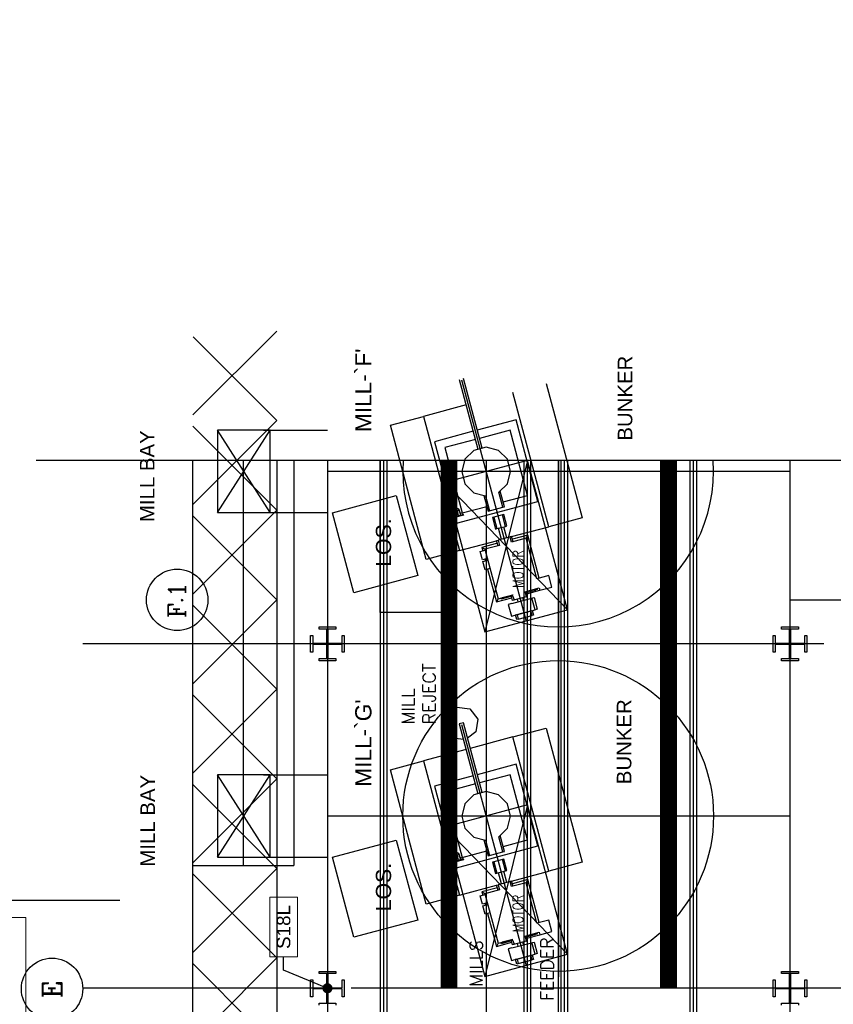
# Model space of a CAD drawing. Header units: inches. Extents: x 0 to 1564127, y -23460 to 23144100.
# Tile 71 of 215: x 254283 to 257295, y 193613 to 197257. Entities that reach past the tile are written whole.
import ezdxf
from ezdxf import colors
from ezdxf.entities.mleader import LeaderData, LeaderLine
from ezdxf.enums import TextEntityAlignment as Align
from ezdxf.math import Vec2, Vec3

# ---------------------------------------------------------------- set-up
doc = ezdxf.new("R2010")
doc.units = ezdxf.units.IN
doc.header["$LTSCALE"] = 1800
doc.header["$MEASUREMENT"] = 0
for name, pattern in [('CENTER', [2, 1.25, -0.25, 0.25, -0.25]), ('CENTER2', [1.125, 0.75, -0.125, 0.125, -0.125]), ('PHANTOM', [63.5, 31.75, -6.35, 6.35, -6.35, 6.35, -6.35])]:
    doc.linetypes.add(name, pattern=pattern)
doc.layers.get('0').update_dxf_attribs({"color": 253, "lineweight": 9})
for name, color, linetype in [('1_01_COAL_MILL_A', 7, 'Continuous'), ('1_01_FURNACE', 7, 'CENTER'), ('1_01_STEEL_TIER1', 7, 'Continuous'), ('1_COLD_PA_TO_APH', 7, 'Continuous'), ('4_01_HOT_PA_TO_MILLS', 7, 'Continuous'), ('CENTER', 10, 'CENTER'), ('Column-Tags', 252, 'Continuous'), ('DIM', 4, 'Continuous'), ('DIMTEXT', 132, 'Continuous'), ('DIMTEXT-CL', 132, 'CENTER'), ('FUEL-MILL-CL', 32, 'CENTER'), ('GRID', 251, 'CENTER'), ('STEEL-COLUMNS-CL', 252, 'CENTER'), ('STEEL-PLATFORMS', 42, 'Continuous')]:
    doc.layers.add(name, color=color, linetype=linetype)
for name, color, linetype, lineweight in [('CONCRETE', 145, 'Continuous', 18), ('TRENCH-TRESTLE', 6, 'Continuous', 30), ('Y Center---yog', 3, 'CENTER2', 13)]:
    doc.layers.add(name, color=color, linetype=linetype, lineweight=lineweight)
doc.styles.add('COMPLEX', font='complex')
doc.styles.add('S3', font='simplex.shx', dxfattribs={"width": 0.75, "height": 320})
doc.styles.add('Squish', font='simplex.shx', dxfattribs={"width": 0.8})
doc.styles.get("Standard").update_dxf_attribs({"font": 'arial.ttf'})

# ---------------------------------------------------------------- blocks, each defined once
blk = doc.blocks.new('COLTAG')
at = {"transparency": 16777216}
blk.add_lwpolyline([(555, 1242), (2322, 1242), (2322, 424), (555, 424)], close=True, dxfattribs=at)
blk.add_attdef('COL', text='', height=400, dxfattribs=at).set_placement((1439, 833), align=Align.MIDDLE_CENTER)
blk = doc.blocks.new('_Dot')
at = {"color": 0, "linetype": 'ByBlock', "lineweight": -2}
blk.add_line((-0.5, 0), (-1, 0), dxfattribs=at)
at = {"color": 0, "linetype": 'ByBlock', "const_width": 0.5}
blk.add_lwpolyline([(-0.25, 0, 1), (0.25, 0, 1)], format="xyb", close=True, dxfattribs=at)

msp = doc.modelspace()

# ---------------------------------------------------------------- linework, layer by layer
at = {"color": 8, "linetype": 'ByBlock'}
for p, q in [((255234.91, 196104.98), (254924.5, 195794.57)), ((255234.91, 195773.44), (254924.65, 196083.7)), ((255234.91, 195773.52), (254924.33, 195462.94)), ((255234.91, 195441.99), (254924.48, 195752.42)), ((255234.91, 195442.06), (254924.16, 195131.31)), ((255234.91, 195110.53), (254924.31, 195421.13)), ((255234.91, 195110.61), (254923.99, 194799.69)), ((255234.91, 194779.08), (254924.14, 195089.85)), ((255234.91, 194779.15), (254923.82, 194468.06)), ((255234.91, 194447.62), (254923.97, 194758.56)), ((255234.91, 194447.7), (254923.65, 194136.43)), ((255234.91, 194116.16), (254923.8, 194427.28)), ((255234.91, 194116.24), (254923.47, 193804.8)), ((255234.91, 193784.71), (254923.62, 194095.99)), ((255234.91, 193784.78), (254923.3, 193473.17)), ((255234.91, 193453.25), (254923.45, 193764.71))]:
    msp.add_line(p, q, dxfattribs=at)
at = {"layer": '1_01_COAL_MILL_A', "color": 8}
for p, q in [((255910.49, 195925.8), (255979.71, 195667.45)), ((255995.11, 195671.58), (255925.88, 195929.93)), ((256231.82, 195910.64), (256364.95, 195413.79)), ((256242.28, 195380.92), (256109.15, 195877.77)), ((255935.81, 195831.32), (255777.96, 195789.03)), ((255655.29, 195756.16), (255777.96, 195789.03)), ((255777.96, 195789.03), (255911.09, 195292.18)), ((256120.6, 195776.34), (255977.33, 195737.95)), ((256201.48, 195474.49), (256120.6, 195776.34)), ((255788.42, 195259.31), (255655.29, 195756.16)), ((255961.93, 195733.83), (255818.75, 195695.46)), ((256098.51, 195738.07), (255985.41, 195707.77)), ((256163.21, 195496.59), (256098.51, 195738.07)), ((255818.75, 195695.46), (255899.63, 195393.61)), ((255970.02, 195703.64), (255857.03, 195673.36)), ((255857.03, 195673.36), (255921.73, 195431.88)), ((255964.8, 195663.46), (255931.63, 195630.29)), ((256010.12, 195675.6), (255964.8, 195663.46)), ((256055.43, 195663.46), (256010.12, 195675.6)), ((256088.6, 195630.29), (256055.43, 195663.46)), ((255931.63, 195630.29), (255919.49, 195584.98)), ((256100.74, 195584.98), (256088.6, 195630.29)), ((255919.49, 195584.98), (255931.63, 195539.66)), ((256088.6, 195539.66), (256100.74, 195584.98)), ((255931.63, 195539.66), (255964.8, 195506.49)), ((256057.38, 195508.44), (256088.6, 195539.66)), ((256072.33, 195452.63), (256057.38, 195508.44)), ((256077.51, 195454.02), (256061.75, 195512.81)), ((255441.19, 195432.53), (255677.36, 195495.81)), ((255677.36, 195495.81), (255756.65, 195199.88)), ((255899.63, 195393.61), (256201.48, 195474.49)), ((255964.8, 195506.49), (256007.34, 195495.09)), ((256001.37, 195496.7), (256017.14, 195437.84)), ((256007.34, 195495.09), (256022.31, 195439.23)), ((256072.61, 195472.31), (256163.21, 195496.59)), ((255902.79, 195445.82), (255903.97, 195449.86)), ((255902.89, 195439.77), (255902.79, 195445.82)), ((255909.95, 195441.67), (255902.89, 195439.77)), ((255903.2, 195439.86), (255902.89, 195439.77)), ((255902.89, 195439.77), (255904.35, 195434.32)), ((255908.05, 195421.75), (255903.2, 195439.86)), ((255903.97, 195449.86), (255907.01, 195446.95)), ((255907.01, 195446.95), (255909.95, 195441.67)), ((255909.95, 195441.67), (255909.64, 195441.58)), ((255909.64, 195441.58), (255914.49, 195423.47)), ((255911.42, 195436.21), (255909.95, 195441.67)), ((255916.55, 195429.35), (255911.42, 195436.21)), ((255921.73, 195431.88), (256012.24, 195456.13)), ((256017.14, 195437.84), (256072.33, 195452.63)), ((256072.33, 195452.63), (256077.51, 195454.02)), ((255520.48, 195136.6), (255441.19, 195432.53)), ((255903.33, 195425.81), (255896.07, 195423.87)), ((255896.07, 195423.87), (255897.4, 195418.89)), ((255897.4, 195418.89), (255925.15, 195426.33)), ((255897.4, 195418.89), (255900.44, 195419.71)), ((255898.21, 195415.87), (255897.4, 195418.89)), ((255925.96, 195423.31), (255898.21, 195415.87)), ((255900.44, 195419.71), (255901.62, 195420.02)), ((255901.62, 195420.02), (255908.05, 195421.75)), ((255904.35, 195434.32), (255903.33, 195425.81)), ((255914.49, 195423.47), (255920.92, 195425.2)), ((255923.81, 195431.3), (255916.55, 195429.35)), ((255920.92, 195425.2), (255922.1, 195425.51)), ((255922.1, 195425.51), (255925.15, 195426.33)), ((255925.15, 195426.33), (255923.81, 195431.3)), ((255925.15, 195426.33), (255925.96, 195423.31)), ((256038.28, 195415.88), (256033.1, 195414.49)), ((256033.1, 195414.49), (256044.42, 195372.23)), ((256075.36, 195425.81), (256038.28, 195415.88)), ((256038.28, 195415.88), (256049.6, 195373.62)), ((256081.51, 195382.17), (256070.18, 195424.43)), ((256086.68, 195383.55), (256075.36, 195425.81)), ((256364.95, 195413.79), (256242.28, 195380.92)), ((256044.42, 195372.23), (256049.6, 195373.62)), ((256049.6, 195373.62), (256081.51, 195382.17)), ((256066.95, 195334.01), (256055.88, 195375.3)), ((256086.27, 195339.19), (256075.2, 195380.48)), ((256081.51, 195382.17), (256086.68, 195383.55)), ((256104.41, 195343.98), (256242.28, 195380.92)), ((255911.09, 195292.18), (256048.86, 195329.1)), ((256048.84, 195329.16), (256054.01, 195330.54)), ((256053.9, 195310.26), (256048.84, 195329.16)), ((256104.38, 195344.04), (256054.01, 195330.54)), ((256054.01, 195330.54), (256059.08, 195311.65)), ((256104.26, 195323.76), (256099.2, 195342.65)), ((256157.74, 195338.08), (256104.26, 195323.76)), ((256109.44, 195325.14), (256104.38, 195344.04)), ((256164.37, 195349.57), (256107.01, 195334.2)), ((256157.74, 195338.08), (256164.37, 195349.57)), ((256197.84, 195188.43), (256157.74, 195338.08)), ((256206.89, 195190.85), (256164.37, 195349.57)), ((255911.09, 195292.18), (255788.42, 195259.31)), ((255987.94, 195289.35), (256006.05, 195294.21)), ((255996.19, 195258.56), (255987.94, 195289.35)), ((256051.47, 195319.32), (255994.12, 195303.95)), ((256005.6, 195297.32), (255994.12, 195303.95)), ((255994.12, 195303.95), (255997.36, 195291.88)), ((256059.08, 195311.65), (256005.6, 195297.32)), ((256005.6, 195297.32), (256054.75, 195113.92)), ((256006.05, 195294.21), (256014.3, 195263.42)), ((256014.3, 195263.42), (255996.19, 195258.56)), ((255997.81, 195252.53), (256015.92, 195257.38)), ((256005.61, 195261.09), (256007.22, 195255.05)), ((256015.92, 195257.38), (256024.17, 195226.59)), ((256006.06, 195221.74), (255997.81, 195252.53)), ((256024.17, 195226.59), (256006.06, 195221.74)), ((256015.47, 195224.26), (256048.12, 195102.43)), ((255756.65, 195199.88), (255520.48, 195136.6)), ((256241.55, 195200.14), (256197.84, 195188.43)), ((256253.06, 195157.15), (256241.55, 195200.14)), ((256153.41, 195140.35), (256206.88, 195154.68)), ((256153.49, 195140.05), (256197.3, 195151.79)), ((256154.56, 195136.07), (256193.19, 195146.42)), ((256161.01, 195132.68), (256209.31, 195145.62)), ((256193.19, 195146.42), (256192.13, 195150.4)), ((256198.37, 195147.81), (256193.19, 195146.42)), ((256197.3, 195151.79), (256198.37, 195147.81)), ((256206.88, 195154.68), (256209.36, 195145.44)), ((256209.36, 195145.44), (256253.06, 195157.15)), ((256048.12, 195102.43), (256105.47, 195117.8)), ((256054.75, 195113.92), (256048.12, 195102.43)), ((256054.75, 195113.92), (256108.22, 195128.24)), ((256064.49, 195116.2), (256069.66, 195117.59)), ((256065.56, 195112.22), (256064.49, 195116.2)), ((256109.37, 195123.96), (256065.56, 195112.22)), ((256108.3, 195127.94), (256069.66, 195117.59)), ((256069.66, 195117.59), (256070.73, 195113.61)), ((256103.12, 195126.56), (256103.04, 195126.86)), ((256108.11, 195107.96), (256104.19, 195122.57)), ((256105.62, 195096.69), (256187.43, 195118.61)), ((256158.47, 195121.46), (256108.11, 195107.96)), ((256108.22, 195128.24), (256108.3, 195127.94)), ((256109.37, 195123.96), (256113.28, 195109.35)), ((256128.87, 195102.92), (256126.22, 195112.81)), ((256148.19, 195108.1), (256145.54, 195117.99)), ((256153.49, 195140.05), (256153.41, 195140.35)), ((256154.56, 195136.07), (256158.47, 195121.46)), ((256158.47, 195121.46), (256163.65, 195122.84)), ((256158.58, 195141.74), (256158.67, 195141.44)), ((256163.65, 195122.84), (256159.73, 195137.45)), ((256190.92, 195073.48), (256179.4, 195116.46)), ((256187.43, 195118.61), (256198.95, 195075.63)), ((256105.62, 195096.69), (256091.86, 195092.96)), ((256091.86, 195092.96), (256103.36, 195050.04)), ((256117.13, 195053.73), (256190.92, 195073.48)), ((256119.23, 195054.13), (256180.93, 195070.66)), ((256180.93, 195070.66), (256185.46, 195053.76)), ((256198.95, 195075.63), (256190.92, 195073.48)), ((256103.36, 195050.04), (256117.13, 195053.73)), ((256122.27, 195055.08), (256117.13, 195053.73)), ((256123.76, 195037.23), (256119.23, 195054.13)), ((256128.94, 195038.61), (256123.76, 195037.23)), ((256124.41, 195055.52), (256128.94, 195038.61)), ((256128.94, 195038.61), (256180.28, 195052.37)), ((256140.42, 195059.81), (256140.39, 195059.94)), ((256159.74, 195064.99), (256159.71, 195065.11)), ((256180.28, 195052.37), (256175.75, 195069.28)), ((256185.46, 195053.76), (256180.28, 195052.37)), ((255864.11, 194684.13), (255902.06, 194713.25)), ((255902.06, 194713.25), (255949.49, 194707.01)), ((255949.49, 194707.01), (255978.61, 194669.06)), ((255857.87, 194636.7), (255864.11, 194684.13)), ((255886.99, 194598.75), (255857.87, 194636.7)), ((255925.88, 194654.93), (255910.49, 194650.8)), ((255910.49, 194650.8), (255979.71, 194392.45)), ((255995.11, 194396.58), (255925.88, 194654.93)), ((255978.61, 194669.06), (255972.36, 194621.63)), ((256109.15, 194602.77), (256231.82, 194635.64)), ((256231.82, 194635.64), (256364.95, 194138.79)), ((255925.81, 194593.64), (255886.99, 194598.75)), ((255972.36, 194621.63), (255941.21, 194597.73)), ((256109.15, 194602.77), (255951.2, 194560.45)), ((256242.28, 194105.92), (256109.15, 194602.77)), ((255935.81, 194556.32), (255777.96, 194514.03)), ((255655.29, 194481.16), (255777.96, 194514.03)), ((255777.96, 194514.03), (255911.09, 194017.18)), ((256120.6, 194501.34), (255977.33, 194462.95)), ((256201.48, 194199.49), (256120.6, 194501.34)), ((255788.42, 193984.31), (255655.29, 194481.16)), ((255961.93, 194458.83), (255818.75, 194420.46)), ((256098.51, 194463.07), (255985.41, 194432.77)), ((256163.21, 194221.59), (256098.51, 194463.07)), ((255818.75, 194420.46), (255899.63, 194118.61)), ((255970.02, 194428.64), (255857.03, 194398.36)), ((255857.03, 194398.36), (255921.73, 194156.88)), ((255964.8, 194388.46), (255931.63, 194355.29)), ((256010.12, 194400.6), (255964.8, 194388.46)), ((256055.43, 194388.46), (256010.12, 194400.6)), ((256088.6, 194355.29), (256055.43, 194388.46)), ((255931.63, 194355.29), (255919.49, 194309.98)), ((256100.74, 194309.98), (256088.6, 194355.29)), ((255919.49, 194309.98), (255931.63, 194264.66)), ((256088.6, 194264.66), (256100.74, 194309.98)), ((255931.63, 194264.66), (255964.8, 194231.49)), ((256057.38, 194233.44), (256088.6, 194264.66)), ((256072.33, 194177.63), (256057.38, 194233.44)), ((256077.51, 194179.02), (256061.75, 194237.81)), ((255441.19, 194157.53), (255677.36, 194220.81)), ((255677.36, 194220.81), (255756.65, 193924.88)), ((255899.63, 194118.61), (256201.48, 194199.49)), ((255964.8, 194231.49), (256007.34, 194220.09)), ((256001.37, 194221.7), (256017.14, 194162.84)), ((256007.34, 194220.09), (256022.31, 194164.23)), ((256072.61, 194197.31), (256163.21, 194221.59)), ((255902.79, 194170.82), (255903.97, 194174.86)), ((255902.89, 194164.77), (255902.79, 194170.82)), ((255909.95, 194166.67), (255902.89, 194164.77)), ((255903.2, 194164.86), (255902.89, 194164.77)), ((255902.89, 194164.77), (255904.35, 194159.32)), ((255908.05, 194146.75), (255903.2, 194164.86)), ((255903.97, 194174.86), (255907.01, 194171.95)), ((255907.01, 194171.95), (255909.95, 194166.67)), ((255909.95, 194166.67), (255909.64, 194166.58)), ((255909.64, 194166.58), (255914.49, 194148.47)), ((255911.42, 194161.21), (255909.95, 194166.67)), ((255916.55, 194154.35), (255911.42, 194161.21)), ((255921.73, 194156.88), (256012.24, 194181.13)), ((256017.14, 194162.84), (256072.33, 194177.63)), ((256072.33, 194177.63), (256077.51, 194179.02)), ((255520.48, 193861.6), (255441.19, 194157.53)), ((255903.33, 194150.81), (255896.07, 194148.87)), ((255896.07, 194148.87), (255897.4, 194143.89)), ((255897.4, 194143.89), (255925.15, 194151.33)), ((255897.4, 194143.89), (255900.44, 194144.71)), ((255898.21, 194140.87), (255897.4, 194143.89)), ((255925.96, 194148.31), (255898.21, 194140.87)), ((255900.44, 194144.71), (255901.62, 194145.02)), ((255901.62, 194145.02), (255908.05, 194146.75)), ((255904.35, 194159.32), (255903.33, 194150.81)), ((255914.49, 194148.47), (255920.92, 194150.2)), ((255923.81, 194156.3), (255916.55, 194154.35)), ((255920.92, 194150.2), (255922.1, 194150.51)), ((255922.1, 194150.51), (255925.15, 194151.33)), ((255925.15, 194151.33), (255923.81, 194156.3)), ((255925.15, 194151.33), (255925.96, 194148.31)), ((256038.28, 194140.88), (256033.1, 194139.49)), ((256033.1, 194139.49), (256044.42, 194097.23)), ((256075.36, 194150.81), (256038.28, 194140.88)), ((256038.28, 194140.88), (256049.6, 194098.62)), ((256081.51, 194107.17), (256070.18, 194149.43)), ((256086.68, 194108.55), (256075.36, 194150.81)), ((256364.95, 194138.79), (256242.28, 194105.92)), ((256044.42, 194097.23), (256049.6, 194098.62)), ((256049.6, 194098.62), (256081.51, 194107.17)), ((256066.95, 194059.01), (256055.88, 194100.3)), ((256086.27, 194064.19), (256075.2, 194105.48)), ((256081.51, 194107.17), (256086.68, 194108.55)), ((256104.41, 194068.98), (256242.28, 194105.92)), ((255911.09, 194017.18), (256048.86, 194054.1)), ((256048.84, 194054.16), (256054.01, 194055.54)), ((256053.9, 194035.26), (256048.84, 194054.16)), ((256104.38, 194069.04), (256054.01, 194055.54)), ((256054.01, 194055.54), (256059.08, 194036.65)), ((256104.26, 194048.76), (256099.2, 194067.65)), ((256157.74, 194063.08), (256104.26, 194048.76)), ((256109.44, 194050.14), (256104.38, 194069.04)), ((256164.37, 194074.57), (256107.01, 194059.2)), ((256157.74, 194063.08), (256164.37, 194074.57)), ((256197.84, 193913.43), (256157.74, 194063.08)), ((256206.89, 193915.85), (256164.37, 194074.57)), ((255911.09, 194017.18), (255788.42, 193984.31)), ((255987.94, 194014.35), (256006.05, 194019.21)), ((255996.19, 193983.56), (255987.94, 194014.35)), ((256051.47, 194044.32), (255994.12, 194028.95)), ((256005.6, 194022.32), (255994.12, 194028.95)), ((255994.12, 194028.95), (255997.36, 194016.88)), ((256059.08, 194036.65), (256005.6, 194022.32)), ((256005.6, 194022.32), (256054.75, 193838.92)), ((256006.05, 194019.21), (256014.3, 193988.42)), ((256014.3, 193988.42), (255996.19, 193983.56)), ((255997.81, 193977.53), (256015.92, 193982.38)), ((256006.06, 193946.74), (255997.81, 193977.53)), ((256005.61, 193986.09), (256007.22, 193980.05)), ((256015.92, 193982.38), (256024.17, 193951.59)), ((256024.17, 193951.59), (256006.06, 193946.74)), ((256015.47, 193949.26), (256048.12, 193827.43)), ((255756.65, 193924.88), (255520.48, 193861.6)), ((256241.55, 193925.14), (256197.84, 193913.43)), ((256253.06, 193882.15), (256241.55, 193925.14)), ((256153.41, 193865.35), (256206.88, 193879.68)), ((256153.49, 193865.05), (256197.3, 193876.79)), ((256154.56, 193861.07), (256193.19, 193871.42)), ((256161.01, 193857.68), (256209.31, 193870.62)), ((256193.19, 193871.42), (256192.13, 193875.4)), ((256198.37, 193872.81), (256193.19, 193871.42)), ((256197.3, 193876.79), (256198.37, 193872.81)), ((256206.88, 193879.68), (256209.36, 193870.44)), ((256209.36, 193870.44), (256253.06, 193882.15)), ((256048.12, 193827.43), (256105.47, 193842.8)), ((256054.75, 193838.92), (256048.12, 193827.43)), ((256054.75, 193838.92), (256108.22, 193853.24)), ((256064.49, 193841.2), (256069.66, 193842.59)), ((256065.56, 193837.22), (256064.49, 193841.2)), ((256109.37, 193848.96), (256065.56, 193837.22)), ((256108.3, 193852.94), (256069.66, 193842.59)), ((256069.66, 193842.59), (256070.73, 193838.61)), ((256103.12, 193851.56), (256103.04, 193851.86)), ((256108.11, 193832.96), (256104.19, 193847.57)), ((256105.62, 193821.69), (256187.43, 193843.61)), ((256158.47, 193846.46), (256108.11, 193832.96)), ((256108.22, 193853.24), (256108.3, 193852.94)), ((256109.37, 193848.96), (256113.28, 193834.35)), ((256128.87, 193827.92), (256126.22, 193837.81)), ((256148.19, 193833.1), (256145.54, 193842.99)), ((256153.49, 193865.05), (256153.41, 193865.35)), ((256154.56, 193861.07), (256158.47, 193846.46)), ((256158.47, 193846.46), (256163.65, 193847.84)), ((256158.58, 193866.74), (256158.67, 193866.44)), ((256163.65, 193847.84), (256159.73, 193862.45)), ((256190.92, 193798.48), (256179.4, 193841.46)), ((256187.43, 193843.61), (256198.95, 193800.63)), ((256105.62, 193821.69), (256091.86, 193817.96)), ((256091.86, 193817.96), (256103.36, 193775.04)), ((256117.13, 193778.73), (256190.92, 193798.48)), ((256119.23, 193779.13), (256180.93, 193795.66)), ((256180.93, 193795.66), (256185.46, 193778.76)), ((256198.95, 193800.63), (256190.92, 193798.48)), ((256103.36, 193775.04), (256117.13, 193778.73)), ((256122.27, 193780.08), (256117.13, 193778.73)), ((256123.76, 193762.23), (256119.23, 193779.13)), ((256128.94, 193763.61), (256123.76, 193762.23)), ((256124.41, 193780.52), (256128.94, 193763.61)), ((256128.94, 193763.61), (256180.28, 193777.37)), ((256140.42, 193784.81), (256140.39, 193784.94)), ((256159.74, 193789.99), (256159.71, 193790.11)), ((256180.28, 193777.37), (256175.75, 193794.28)), ((256185.46, 193778.76), (256180.28, 193777.37))]:
    msp.add_line(p, q, dxfattribs=at)
at = {"layer": '1_01_FURNACE', "color": 8}
msp.add_line((255109.91, 195627.09), (255109.91, 194126.75), dxfattribs=at)
at = {"layer": '1_01_STEEL_TIER1', "color": 8}
for points in [[(255359.92, 194916.18), (255359.92, 194978.68), (255367.79, 194978.68), (255367.79, 194949.43), (255420.42, 194949.43), (255420.42, 195002.05), (255391.17, 195002.05), (255391.17, 195009.93), (255453.67, 195009.93), (255453.67, 195002.05), (255424.42, 195002.05), (255424.42, 194949.43), (255477.04, 194949.43), (255477.04, 194978.68), (255484.92, 194978.68), (255484.92, 194916.18), (255477.04, 194916.18), (255477.04, 194945.43), (255424.42, 194945.43), (255424.42, 194892.8), (255453.67, 194892.8), (255453.67, 194884.93), (255391.17, 194884.93), (255391.17, 194892.8), (255420.42, 194892.8), (255420.42, 194945.43), (255367.79, 194945.43), (255367.79, 194916.18), (255359.92, 194916.18)], [(257072.41, 194916.18), (257072.41, 194978.68), (257080.29, 194978.68), (257080.29, 194949.43), (257132.91, 194949.43), (257132.91, 195002.06), (257103.66, 195002.06), (257103.66, 195009.93), (257166.16, 195009.93), (257166.16, 195002.06), (257136.91, 195002.06), (257136.91, 194949.43), (257189.54, 194949.43), (257189.54, 194978.68), (257197.41, 194978.68), (257197.41, 194916.18), (257189.54, 194916.18), (257189.54, 194945.43), (257136.91, 194945.43), (257136.91, 194892.81), (257166.16, 194892.81), (257166.16, 194884.93), (257103.66, 194884.93), (257103.66, 194892.81), (257132.91, 194892.81), (257132.91, 194945.43), (257080.29, 194945.43), (257080.29, 194916.18), (257072.41, 194916.18)], [(255359.92, 193641.23), (255359.92, 193703.73), (255367.79, 193703.73), (255367.79, 193674.48), (255420.42, 193674.48), (255420.42, 193727.1), (255391.17, 193727.1), (255391.17, 193734.98), (255453.67, 193734.98), (255453.67, 193727.1), (255424.42, 193727.1), (255424.42, 193674.48), (255477.04, 193674.48), (255477.04, 193703.73), (255484.92, 193703.73), (255484.92, 193641.23), (255477.04, 193641.23), (255477.04, 193670.48), (255424.42, 193670.48), (255424.42, 193617.85), (255453.67, 193617.85), (255453.67, 193609.98)], [(257072.41, 193641.21), (257072.41, 193703.71), (257080.29, 193703.71), (257080.29, 193674.46), (257132.91, 193674.46), (257132.91, 193727.09), (257103.66, 193727.09), (257103.66, 193734.96), (257166.16, 193734.96), (257166.16, 193727.09), (257136.91, 193727.09), (257136.91, 193674.46), (257189.54, 193674.46), (257189.54, 193703.71), (257197.41, 193703.71), (257197.41, 193641.21), (257189.54, 193641.21), (257189.54, 193670.46), (257136.91, 193670.46), (257136.91, 193617.84), (257166.16, 193617.84), (257166.16, 193609.96)], [(255391.17, 193609.98), (255391.17, 193617.85), (255420.42, 193617.85), (255420.42, 193670.48), (255367.79, 193670.48), (255367.79, 193641.23), (255359.92, 193641.23)], [(257103.66, 193609.96), (257103.66, 193617.84), (257132.91, 193617.84), (257132.91, 193670.46), (257080.29, 193670.46), (257080.29, 193641.21), (257072.41, 193641.21)]]:
    msp.add_lwpolyline(points, dxfattribs=at)
at = {"layer": '1_COLD_PA_TO_APH', "color": 8}
for p, q in [((255185.79, 195737.75), (255422.41, 195737.75)), ((254922.41, 195627.09), (254922.41, 194126.75)), ((255297.41, 195627.09), (255297.41, 194126.75)), ((255185.79, 195433), (255422.41, 195433)), ((255185.79, 194462.75), (255422.41, 194462.75)), ((254922.41, 194126.75), (255297.41, 194126.75)), ((255185.79, 194158), (255422.41, 194158))]:
    msp.add_line(p, q, dxfattribs=at)
at = {"layer": '1_COLD_PA_TO_APH', "color": 8, "elevation": 4128.13}
for points in [[(255210.79, 195433), (255210.79, 195737.75), (255015.79, 195737.75), (255015.79, 195433)], [(255210.79, 194158), (255210.79, 194462.75), (255015.79, 194462.75), (255015.79, 194158)]]:
    msp.add_lwpolyline(points, close=True, dxfattribs=at)
at = {"layer": '4_01_HOT_PA_TO_MILLS', "color": 8}
for p, q in [((255015.79, 195433, 4128.13), (255210.79, 195737.75, 4128.13)), ((255210.79, 195433, 4128.13), (255015.79, 195737.75, 4128.13)), ((255015.79, 194158, 4128.13), (255210.79, 194462.75, 4128.13)), ((255210.79, 194158, 4128.13), (255015.79, 194462.75, 4128.13))]:
    msp.add_line(p, q, dxfattribs=at)
at = {"layer": 'CENTER', "color": 8}
for p, q in [((255919.29, 195923.96), (256158.4, 195031.56)), ((256009.9, 195627.09), (256009.9, 193406.01)), ((256276.65, 195627.09), (256276.65, 193215.07)), ((257134.91, 195584.98), (255422.41, 195584.98)), ((255919.29, 194648.96), (256158.4, 193756.56)), ((257134.91, 194309.98), (255422.41, 194309.98))]:
    msp.add_line(p, q, dxfattribs=at)
at = {"layer": 'CONCRETE', "color": 8}
for p in [(251501.79, 193934.98), (254305.54, 192559.98)]:
    msp.add_line(p, (254305.54, 193934.98), dxfattribs=at)
at = {"layer": 'DIM'}
msp.add_lwpolyline([(254343.89, 195627.09), (265845.07, 195627.09), (265845.07, 198387.37), (270445.55, 192866.8), (270445.55, 195627.09), (281946.73, 195627.09)], dxfattribs=at)
at = {"layer": 'DIMTEXT', "color": 8}
for p, q in [((255616.16, 195627.09), (255616.16, 195063.74)), ((255866.16, 195627.09), (255866.16, 195063.74)), ((255866.16, 195063.74), (255616.16, 195063.74))]:
    msp.add_line(p, q, dxfattribs=at)
for centre, radius in [((254866, 195109.98), 113.68), ((256276.65, 194310.13), 575.15), ((254402.72, 193670.48), 113.68)]:
    msp.add_circle(centre, radius, dxfattribs=at)
msp.add_arc((256276.65, 195585.13), 575.15, 175.8165, 4.1835, dxfattribs=at)
at = {"layer": 'DIMTEXT-CL', "color": 8}
for p, q in [((255253.66, 194947.48), (254516.39, 194947.48)), ((255253.66, 194947.48), (254516.39, 194947.48)), ((255422.41, 193654.35), (255422.41, 191937.44))]:
    msp.add_line(p, q, dxfattribs=at)
at = {"layer": 'FUEL-MILL-CL', "color": 8, "linetype": 'PHANTOM'}
for p, q in [((256163.46, 195626.12), (255856.78, 195543.95)), ((256163.46, 195626.12), (256004.82, 194991.44)), ((256311.5, 195073.61), (256163.46, 195626.12)), ((255856.78, 195543.95), (256004.82, 194991.44)), ((256311.5, 195073.61), (255856.78, 195543.95)), ((256004.82, 194991.44), (256311.5, 195073.61)), ((256163.46, 194351.12), (255856.78, 194268.95)), ((256163.46, 194351.12), (256004.82, 193716.44)), ((256311.5, 193798.61), (256163.46, 194351.12)), ((255856.78, 194268.95), (256004.82, 193716.44)), ((256311.5, 193798.61), (255856.78, 194268.95)), ((256004.82, 193716.44), (256311.5, 193798.61))]:
    msp.add_line(p, q, dxfattribs=at)
at = {"layer": 'GRID', "color": 8}
msp.add_line((254653.66, 193997.48), (249241.16, 193997.48), dxfattribs=at)
at = {"layer": 'STEEL-COLUMNS-CL', "color": 8}
for p, q in [((255422.41, 195627.09), (255422.41, 193654.35)), ((255617.41, 195627.09, 163.58), (255617.41, 193516.23, -363.89)), ((255629.91, 195627.09, 163.58), (255629.91, 193516.23, -363.89)), ((255642.41, 195627.09, 163.58), (255642.41, 193516.23, -363.89)), ((256149.29, 195627.09, 163.58), (256149.29, 193516.23, -363.89)), ((256161.79, 195627.09, 163.58), (256161.79, 193516.23, -363.89)), ((256174.29, 195627.09, 163.58), (256174.29, 193516.23, -363.89)), ((256286.79, 195627.09, 163.58), (256286.79, 193516.23, -363.89)), ((256299.29, 195627.09, 163.58), (256299.29, 193516.23, -363.89)), ((256311.79, 195627.09, 163.58), (256311.79, 193516.23, -363.89)), ((256764.29, 195627.09, 163.58), (256764.29, 193516.23, -363.89)), ((256776.79, 195627.09, 163.58), (256776.79, 193516.23, -363.89)), ((256789.29, 195627.09, 163.58), (256789.29, 193516.23, -363.89)), ((257134.91, 195627.09), (257134.91, 192400.08)), ((257134.91, 195109.97), (258741.16, 195109.98)), ((255400.88, 194947.48), (254516.39, 194947.48)), ((257259.84, 194947.48), (255259.92, 194947.48)), ((255407.3, 193672.48), (254516.34, 193672.48)), ((257197.41, 193672.48), (255509.92, 193672.48)), ((258667.52, 193672.51), (256947.41, 193672.46))]:
    msp.add_line(p, q, dxfattribs=at)
at = {"layer": 'TRENCH-TRESTLE', "color": 8, "ltscale": 100}
for p, q in [((254922.41, 195627.09), (254922.41, 191747.37)), ((255234.91, 195627.09), (255234.91, 191747.37))]:
    msp.add_line(p, q, dxfattribs=at)
at = {"layer": 'Y Center---yog', "color": 8, "linetype": 'CENTER', "ltscale": 50}
msp.add_line((256278.66, 195627.09, 4128.13), (256278.66, 193714.85, 4128.13), dxfattribs=at)
at = {"layer": 'Y Center---yog', "color": 8, "ltscale": 5, "const_width": 62.5, "elevation": 4473.87}
for points in [[(255872.41, 193672.48), (255872.41, 195627.09)], [(256684.91, 193672.48), (256684.91, 195627.09)]]:
    msp.add_lwpolyline(points, dxfattribs=at)

# ---------------------------------------------------------------- texts
at = {"layer": 'DIMTEXT', "color": 8}
for s, height, p in [(" MILL-`F'", 60, (255585.26, 195707.65)), (" MILL-`F'", 60, (255585.26, 195707.65)), ('BUNKER', 54, (256551.17, 195699.32, 8256.25)), ('MILL BAY', 54, (254781.94, 195397.86, 8256.25)), ('LOS.', 56.25, (255658.05, 195232.52)), (" MILL-`G'", 60, (255585.26, 194395.15)), (" MILL-`G'", 60, (255585.26, 194395.15)), ('BUNKER', 54, (256547.59, 194427.86, 8256.25)), ('MILL BAY', 54, (254783.84, 194122.86, 8256.25)), ('LOS.', 56.25, (255658.05, 193957.52))]:
    msp.add_text(s, height=height, rotation=90, dxfattribs=at).set_placement(p)
at = {"layer": 'DIMTEXT', "color": 8, "style": 'COMPLEX'}
for s, height, p in [('F.1', 63.281, (254864.82, 195108.64)), ('E', 70.31, (254404.04, 193668.3))]:
    msp.add_text(s, height=height, rotation=90, dxfattribs=at).set_placement(p, align=Align.MIDDLE_CENTER)
at = {"layer": 'DIMTEXT', "color": 8, "char_height": 46.875, "attachment_point": 7, "rotation": 90, "style": 'Squish'}
for s, insert, width in [('{\\W1;MILL REJECT}', (255822.8, 194649.81), 319.4572), ('{\\W1;MILLS}', (255996.35, 193678.14, -4128.13), 243.6777), ('{\\W1;FEEDER}', (256259.57, 193626.28, -4128.13), 319.4572)]:
    msp.add_mtext(s, dxfattribs=dict(at, insert=insert, width=width))
at = {"layer": 'STEEL-PLATFORMS', "color": 8, "style": 'S3', "width": 0.8}
for p in [(256147.46, 195154.49), (256147.46, 193879.49)]:
    msp.add_text('MOTOR', height=38.672, rotation=90, dxfattribs=at).set_placement(p)

# ---------------------------------------------------------------- leaders
at = {"layer": 'Column-Tags', "color": 8}
ml = msp.add_multileader_block('Standard', dxfattribs=at)
ml.set_content('COLTAG', color=8, scale=0.125)
ml.set_attribute('COL', 'S18L', width=0)
ml.set_leader_properties()
ml.set_arrow_properties(name='DOT')
ml.build(insert=Vec2(0, 0))
ml.multileader.update_dxf_attribs({"text_right_attachment_type": 6, "dogleg_length": 400, "arrow_head_size": 37.5})
ctx = ml.context
ctx.base_point, ctx.char_height, ctx.arrow_head_size, ctx.landing_gap_size, ctx.plane_origin, ctx.plane_x_axis, ctx.plane_y_axis = Vec3(255259.91, 193788.92), 0.0225, 37.5, 0.0112, Vec3(255424.42, 193674.48), Vec3(0, 1), Vec3(-1, 0)
ctx.right_attachment = 6
notes = []
notes.append((ctx, [(0, (1, 1, 0), (255259.91, 193738.92), (0, 1), 50, [(0, [(255422.42, 193672.48)], 0, [])])]))
ctx.block.insert, ctx.block.rotation = Vec3(255364.03, 193719.53), 1.5707963
for ctx, leaders in notes:
    for number, flags, end, landing, length, lines in leaders:
        leader = LeaderData()
        leader.index, (leader.has_last_leader_line, leader.has_dogleg_vector, leader.attachment_direction) = number, flags
        leader.last_leader_point, leader.dogleg_vector, leader.dogleg_length = Vec3(end), Vec3(landing), length
        for number, points, colour, breaks in lines:
            line = LeaderLine()
            line.index, line.vertices, line.color, line.breaks = number, Vec3.list(points), colors.encode_raw_color(colour), breaks
            leader.lines.append(line)
        ctx.leaders.append(leader)

doc.saveas('drawing.dxf')
